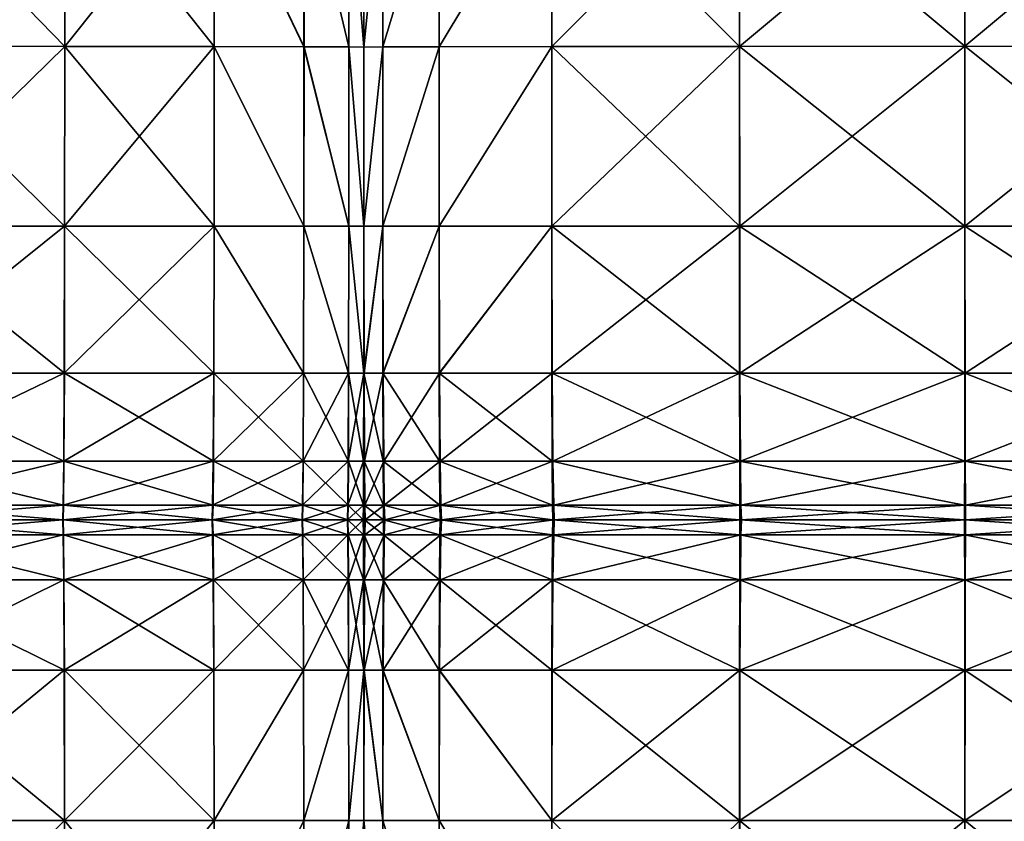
# Model space of a CAD drawing. Header units: centimetres. Extents: x -65 to 65, y -44 to 44.
# Tile 7 of 16: x -32 to 1, y -10 to 17. Entities that reach past the tile are written whole.
import ezdxf

# ---------------------------------------------------------------- set-up
doc = ezdxf.new("R2010")
doc.units = ezdxf.units.CM
doc.layers.get('0').update_dxf_attribs({"true_color": 0xc7c7c7})

msp = doc.modelspace()

# ---------------------------------------------------------------- meshes
at = {"color": 251, "true_color": 0x565656}
mesh = msp.add_polyface(dxfattribs=at)
corners = [(-42.833, 16.021, 2.926), (-42.826, 9.972, 3.008), (-48.601, 9.972, 3.113), (-36.42, 16.02, 2.905), (-36.422, 9.972, 2.987), (-42.811, 5.042, 3.208), (-42.836, 22.337, 2.945), (-48.624, 16.021, 3.035), (-36.42, 28.06, 3.035), (-36.42, 22.334, 2.926), (-25.235, 27.989, 3.303), (-25.235, 22.305, 3.208), (-30.261, 22.324, 3.008), (-30.262, 16.017, 2.987), (-25.237, 16.013, 3.189), (-30.261, 28.036, 3.113), (-30.267, 9.972, 3.067), (-25.242, 9.972, 3.261), (-42.836, 22.337, 42.813), (-42.833, 16.021, 42.892), (-36.42, 16.02, 42.977), (-36.42, 22.334, 42.892), (-42.836, 28.068, 42.425), (-42.825, 9.972, 42.615), (-48.624, 16.021, 42.492), (-36.42, 9.972, 42.697), (-30.262, 16.017, 42.697), (-30.266, 9.972, 42.429), (-25.241, 9.972, 41.763), (-25.237, 16.013, 42.005), (-30.261, 22.324, 42.615), (-25.235, 22.305, 41.93), (-30.261, 28.036, 42.227), (-36.42, 28.06, 42.492), (-22.22, 22.274, 3.541), (-20.712, 22.239, 3.907), (-22.22, 27.91, 3.618), (-20.714, 15.996, 3.896), (-22.222, 16.005, 3.526), (-20.21, 22.211, 4.207), (-20.712, 27.824, 3.965), (-20.211, 15.989, 4.199), (-20.212, 9.972, 4.231), (-20.717, 9.972, 3.94), (-22.227, 9.972, 3.584), (-20.212, 9.972, 38.434), (-20.21, 15.989, 38.541), (-20.713, 15.996, 39.58), (-20.716, 9.972, 39.432), (-20.712, 27.824, 39.321), (-20.712, 22.239, 39.534), (-20.21, 22.211, 38.508), (-25.235, 27.989, 41.581), (-22.22, 22.274, 40.789), (-22.221, 16.005, 40.85), (-22.22, 27.91, 40.505), (-22.225, 9.972, 40.653)]
mesh.append_faces([[corners[k] for k in face] for face in [(0, 1, 2), (1, 0, 3), (3, 4, 1), (5, 1, 4), (6, 0, 7), (8, 9, 6), (0, 6, 9), (9, 3, 0), (10, 11, 12), (13, 12, 11), (11, 14, 13), (12, 13, 3), (3, 9, 12), (15, 12, 9), (16, 13, 14), (14, 17, 16), (13, 16, 4), (4, 3, 13), (18, 19, 20), (20, 21, 18), (22, 18, 21), (23, 19, 24), (19, 23, 25), (25, 20, 19), (26, 27, 28), (28, 29, 26), (27, 26, 20), (20, 25, 27), (30, 26, 29), (29, 31, 30), (32, 30, 31), (33, 21, 30), (26, 30, 21), (21, 20, 26), (34, 11, 10), (35, 34, 36), (34, 35, 37), (37, 38, 34), (11, 34, 38), (38, 14, 11), (39, 35, 40), (35, 39, 41), (41, 37, 35), (42, 43, 37), (37, 41, 42), (44, 17, 14), (14, 38, 44), (43, 44, 38), (38, 37, 43), (45, 46, 47), (47, 48, 45), (49, 50, 51), (46, 51, 50), (50, 47, 46), (52, 31, 53), (54, 53, 31), (31, 29, 54), (53, 54, 47), (47, 50, 53), (55, 53, 50), (56, 54, 29), (29, 28, 56), (54, 56, 48), (48, 47, 54)]], dxfattribs={"vtx2": -1, "color": 251})
mesh = msp.add_polyface(dxfattribs=at)
corners = [(-13.892, 9.972, 3.261), (-13.898, 16.013, 3.189), (-7.589, 16.017, 2.987), (-7.584, 9.972, 3.067), (-0.018, 16.019, 2.92), (-7.59, 22.324, 3.008), (-13.9, 22.305, 3.208), (-7.59, 28.036, 3.113), (-13.9, 27.989, 3.303), (-0.018, 28.052, 3.05), (-0.018, 22.33, 2.941), (-7.59, 22.324, 42.615), (-7.59, 28.036, 42.227), (-13.9, 27.989, 41.581), (-13.9, 22.305, 41.93), (-7.59, 16.017, 42.697), (-13.899, 16.013, 42.005), (-0.019, 16.019, 42.928), (-0.018, 22.33, 42.843), (-7.589, 9.972, 42.429), (-0.019, 9.972, 42.651), (-20.21, 22.198, 4.34), (-20.21, 22.211, 4.207), (-20.21, 27.753, 4.249), (-20.21, 27.722, 4.376), (-20.21, 15.986, 4.334), (-20.211, 15.989, 4.199), (-20.206, 9.972, 4.231), (-20.209, 15.989, 4.199), (-19.577, 15.996, 3.896), (-20.21, 22.211, 4.207), (-20.21, 27.753, 4.249), (-19.579, 27.824, 3.965), (-19.579, 22.239, 3.907), (-17.686, 22.274, 3.541), (-17.686, 27.91, 3.618), (-17.684, 16.005, 3.526), (-17.677, 9.972, 3.584), (-19.572, 9.972, 3.94), (-17.686, 22.274, 40.789), (-17.686, 27.91, 40.505), (-19.579, 22.239, 39.534), (-19.579, 27.824, 39.321), (-19.578, 15.996, 39.58), (-17.685, 16.005, 40.85), (-20.21, 22.211, 38.508), (-20.21, 27.753, 38.353), (-20.21, 22.198, 38.051), (-20.21, 27.722, 37.922), (-20.21, 15.986, 38.079), (-20.21, 15.989, 38.541), (-20.208, 9.972, 38.434), (-17.682, 9.972, 40.653), (-19.576, 9.972, 39.432), (-20.21, 22.211, 38.508), (-20.21, 15.989, 38.541), (-20.21, 27.753, 38.353)]
mesh.append_faces([[corners[k] for k in face] for face in [(0, 1, 2), (3, 2, 4), (5, 2, 1), (1, 6, 5), (7, 5, 6), (6, 8, 7), (9, 10, 5), (2, 5, 10), (10, 4, 2), (11, 12, 13), (13, 14, 11), (15, 11, 14), (14, 16, 15), (11, 15, 17), (17, 18, 11), (12, 11, 18), (19, 15, 16), (20, 17, 15), (21, 22, 23), (23, 24, 21), (22, 21, 25), (25, 26, 22), (27, 28, 29), (30, 28, 25), (25, 21, 30), (31, 30, 21), (21, 24, 31), (30, 31, 32), (32, 33, 30), (28, 30, 33), (33, 29, 28), (34, 35, 8), (8, 6, 34), (36, 34, 6), (6, 1, 36), (34, 36, 29), (29, 33, 34), (35, 34, 33), (33, 32, 35), (37, 36, 1), (38, 29, 36), (39, 14, 13), (13, 40, 39), (41, 39, 40), (40, 42, 41), (39, 41, 43), (43, 44, 39), (14, 39, 44), (44, 16, 14), (45, 41, 42), (42, 46, 45), (47, 45, 46), (46, 48, 47), (45, 47, 49), (49, 50, 45), (41, 45, 50), (50, 43, 41), (43, 50, 51), (16, 44, 52), (44, 43, 53), (54, 55, 49), (49, 47, 54), (56, 54, 47), (47, 48, 56)]], dxfattribs={"vtx2": -1, "color": 251})
mesh = msp.add_polyface(dxfattribs=at)
corners = [(7.553, 22.324, 3.008), (7.553, 28.036, 3.113), (13.863, 27.989, 3.303), (13.863, 22.305, 3.208), (7.553, 16.017, 2.987), (13.862, 16.013, 3.189), (-0.018, 16.019, 2.92), (-0.018, 22.33, 2.941), (7.552, 9.972, 3.067), (-0.016, 9.972, 3.002), (13.858, 9.972, 41.763), (13.862, 16.013, 42.005), (7.553, 16.017, 42.697), (7.55, 9.972, 42.429), (-0.019, 16.019, 42.928), (7.553, 22.324, 42.615), (13.863, 22.305, 41.93), (7.553, 28.036, 42.227), (13.863, 27.989, 41.581), (-0.018, 28.052, 42.442), (-0.018, 22.33, 42.843), (20.173, 22.198, 38.051), (20.173, 22.211, 38.508), (20.173, 27.753, 38.353), (20.173, 27.722, 37.922), (20.173, 15.986, 38.079), (20.174, 15.989, 38.541), (17.649, 22.274, 3.541), (17.649, 27.91, 3.618), (19.542, 22.239, 3.907), (19.542, 27.824, 3.965), (19.541, 15.996, 3.896), (17.648, 16.005, 3.526), (20.173, 22.211, 4.207), (20.173, 27.753, 4.249), (20.173, 22.198, 4.34), (20.173, 27.722, 4.376), (20.173, 15.986, 4.334), (20.173, 15.989, 4.199), (20.171, 9.972, 4.231), (17.644, 9.972, 3.584), (19.538, 9.972, 3.94), (20.173, 22.211, 38.508), (20.173, 15.989, 38.541), (20.173, 27.753, 38.353), (19.542, 27.824, 39.321), (19.542, 22.239, 39.534), (19.541, 15.996, 39.58), (17.649, 22.274, 40.789), (17.649, 27.91, 40.505), (17.648, 16.005, 40.85), (17.644, 9.972, 40.653), (19.538, 9.972, 39.432), (20.173, 22.211, 4.207), (20.174, 15.989, 4.199), (20.173, 27.753, 4.249)]
mesh.append_faces([[corners[k] for k in face] for face in [(0, 1, 2), (2, 3, 0), (4, 0, 3), (3, 5, 4), (0, 4, 6), (6, 7, 0), (1, 0, 7), (8, 4, 5), (9, 6, 4), (10, 11, 12), (13, 12, 14), (15, 12, 11), (11, 16, 15), (17, 15, 16), (16, 18, 17), (15, 17, 19), (19, 20, 15), (12, 15, 20), (20, 14, 12), (21, 22, 23), (23, 24, 21), (22, 21, 25), (25, 26, 22), (27, 3, 2), (2, 28, 27), (29, 27, 28), (28, 30, 29), (27, 29, 31), (31, 32, 27), (3, 27, 32), (32, 5, 3), (33, 29, 30), (30, 34, 33), (35, 33, 34), (34, 36, 35), (33, 35, 37), (37, 38, 33), (29, 33, 38), (38, 31, 29), (31, 38, 39), (5, 32, 40), (32, 31, 41), (42, 43, 25), (25, 21, 42), (44, 42, 21), (21, 24, 44), (42, 44, 45), (45, 46, 42), (43, 42, 46), (46, 47, 43), (48, 49, 18), (18, 16, 48), (50, 48, 16), (16, 11, 50), (48, 50, 47), (47, 46, 48), (49, 48, 46), (46, 45, 49), (51, 50, 11), (52, 47, 50), (53, 54, 37), (37, 35, 53), (55, 53, 35), (35, 36, 55)]], dxfattribs={"vtx2": -1, "color": 251})
mesh = msp.add_polyface(dxfattribs=at)
corners = [(-20.212, 9.972, 4.231), (-20.209, 9.972, 4.36), (-20.208, 5.042, 4.425), (-20.216, 5.042, 4.308), (-20.211, 15.989, 4.199), (-20.21, 15.986, 4.334), (-20.206, 9.972, 4.231), (-20.2, 5.042, 4.308), (-20.209, 15.989, 4.199), (-19.577, 15.996, 3.896), (-19.572, 9.972, 3.94), (-19.562, 5.042, 4.046), (-17.677, 9.972, 3.584), (-17.665, 5.042, 3.726), (-17.684, 16.005, 3.526), (-20.208, 9.972, 38.434), (-20.21, 9.972, 37.99), (-20.21, 5.042, 37.768), (-20.206, 5.042, 38.167), (-19.576, 9.972, 39.432), (-19.571, 5.042, 39.066), (-19.578, 15.996, 39.58), (-20.21, 15.989, 38.541), (-20.21, 15.986, 38.079), (-17.682, 9.972, 40.653), (-17.676, 5.042, 40.165), (-17.685, 16.005, 40.85), (-20.212, 9.972, 38.434), (-20.215, 5.042, 38.167), (-20.21, 15.989, 38.541), (-20.207, 2.085, 4.532), (-20.221, 2.085, 4.438), (-19.527, 0.606, 4.42), (-19.545, 2.085, 4.224), (-17.643, 2.085, 3.963), (-19.511, 0.113, 4.58), (-17.62, 0.606, 4.224), (-20.18, 0.606, 4.58), (-20.171, 0.113, 4.696), (-20.203, 0.113, 4.748), (-20.205, 0.606, 4.651), (-20.19, 2.085, 4.438), (-20.201, 2.085, 37.723), (-20.211, 2.085, 37.398), (-20.197, 0.606, 37.235), (-20.211, 0.606, 36.991), (-19.554, 0.606, 37.784), (-19.563, 2.085, 38.456), (-20.193, 0.113, 36.835), (-20.211, 0.113, 36.658), (-19.547, 0.113, 37.235), (-17.647, 0.113, 37.723), (-17.656, 0.606, 38.456), (-17.667, 2.085, 39.351)]
mesh.append_faces([[corners[k] for k in face] for face in [(0, 1, 2), (2, 3, 0), (1, 0, 4), (4, 5, 1), (6, 7, 2), (2, 1, 6), (8, 6, 1), (1, 5, 8), (9, 10, 6), (7, 6, 10), (10, 11, 7), (12, 13, 11), (11, 10, 12), (14, 12, 10), (15, 16, 17), (17, 18, 15), (19, 15, 18), (18, 20, 19), (15, 19, 21), (16, 15, 22), (22, 23, 16), (24, 19, 20), (20, 25, 24), (19, 24, 26), (27, 28, 17), (17, 16, 27), (29, 27, 16), (16, 23, 29), (2, 30, 31), (32, 33, 34), (33, 11, 13), (35, 32, 36), (37, 38, 39), (39, 40, 37), (38, 37, 32), (32, 35, 38), (41, 37, 40), (40, 30, 41), (7, 41, 30), (30, 2, 7), (41, 7, 11), (11, 33, 41), (37, 41, 33), (33, 32, 37), (42, 18, 17), (17, 43, 42), (44, 42, 43), (43, 45, 44), (42, 44, 46), (46, 47, 42), (18, 42, 47), (47, 20, 18), (48, 44, 45), (45, 49, 48), (44, 48, 50), (50, 46, 44), (51, 52, 46), (46, 50, 51), (53, 25, 20), (20, 47, 53), (52, 53, 47), (47, 46, 52), (43, 17, 28)]], dxfattribs={"vtx2": -1, "color": 251})
mesh = msp.add_polyface(dxfattribs=at)
corners = [(-7.584, 9.972, 3.067), (-7.575, 5.042, 3.261), (-13.879, 5.042, 3.435), (-13.892, 9.972, 3.261), (-7.589, 16.017, 2.987), (-0.018, 16.019, 2.92), (-0.016, 9.972, 3.002), (-0.012, 5.042, 3.203), (-13.899, 16.013, 42.005), (-13.897, 9.972, 41.763), (-7.589, 9.972, 42.429), (-7.586, 5.042, 41.763), (-13.891, 5.042, 41.164), (-0.021, 5.042, 41.963), (-0.019, 9.972, 42.651), (-7.59, 16.017, 42.697), (-13.898, 16.013, 3.189), (-17.677, 9.972, 3.584), (-17.665, 5.042, 3.726), (-17.682, 9.972, 40.653), (-17.676, 5.042, 40.165), (0.008, 0.113, 4.339), (0.006, 0.113, 4.205), (-7.529, 0.113, 4.231), (-7.575, 0.113, 38.434), (-7.573, 0.113, 37.99), (-13.862, 0.113, 37.768), (-0.029, 0.113, 38.522), (-0.03, 0.113, 38.064), (-7.543, 0.606, 3.94), (-7.529, 0.113, 4.231), (-13.815, 0.113, 4.308), (-13.834, 0.606, 4.046), (0, 0.606, 3.904), (0.006, 0.113, 4.205), (-7.523, 0.113, 4.36), (-7.56, 2.085, 3.584), (-13.857, 2.085, 3.726), (-0.006, 2.085, 3.537), (-7.583, 2.085, 40.653), (-13.883, 2.085, 40.165), (-7.578, 0.606, 39.432), (-13.873, 0.606, 39.066), (-0.027, 0.606, 39.555), (-0.024, 2.085, 40.816), (-7.575, 0.113, 38.434), (-13.866, 0.113, 38.167), (-0.029, 0.113, 38.522), (-17.643, 2.085, 3.963), (-17.62, 0.606, 4.224), (-19.527, 0.606, 4.42), (-19.545, 2.085, 4.224), (-17.601, 0.113, 4.438), (-19.511, 0.113, 4.58), (-17.656, 0.606, 38.456), (-17.647, 0.113, 37.723), (-17.667, 2.085, 39.351)]
mesh.append_faces([[corners[k] for k in face] for face in [(0, 1, 2), (2, 3, 0), (4, 0, 3), (5, 6, 0), (1, 0, 6), (6, 7, 1), (8, 9, 10), (11, 10, 9), (9, 12, 11), (10, 11, 13), (13, 14, 10), (15, 10, 14), (16, 3, 17), (18, 17, 3), (3, 2, 18), (9, 19, 20), (20, 12, 9), (19, 9, 8), (21, 22, 23), (24, 25, 26), (25, 24, 27), (27, 28, 25), (29, 30, 31), (31, 32, 29), (30, 29, 33), (33, 34, 30), (34, 21, 35), (36, 29, 32), (32, 37, 36), (1, 36, 37), (37, 2, 1), (36, 1, 7), (7, 38, 36), (29, 36, 38), (38, 33, 29), (39, 11, 12), (12, 40, 39), (41, 39, 40), (40, 42, 41), (39, 41, 43), (43, 44, 39), (11, 39, 44), (44, 13, 11), (45, 41, 42), (42, 46, 45), (45, 25, 28), (28, 47, 45), (41, 45, 47), (47, 43, 41), (48, 18, 2), (2, 37, 48), (49, 48, 37), (37, 32, 49), (48, 49, 50), (18, 48, 51), (52, 49, 32), (32, 31, 52), (49, 52, 53), (54, 55, 46), (46, 42, 54), (56, 54, 42), (42, 40, 56), (20, 56, 40), (40, 12, 20)]], dxfattribs={"vtx2": -1, "color": 251})
mesh = msp.add_polyface(dxfattribs=at)
corners = [(13.862, 16.013, 3.189), (13.859, 9.972, 3.261), (7.552, 9.972, 3.067), (7.55, 5.042, 3.261), (13.853, 5.042, 3.435), (-0.012, 5.042, 3.203), (-0.016, 9.972, 3.002), (7.553, 16.017, 2.987), (7.55, 9.972, 42.429), (7.544, 5.042, 41.763), (13.85, 5.042, 41.164), (13.858, 9.972, 41.763), (7.553, 16.017, 42.697), (-0.019, 16.019, 42.928), (-0.019, 9.972, 42.651), (-0.021, 5.042, 41.963), (19.531, 5.042, 4.046), (17.637, 5.042, 3.726), (17.644, 9.972, 3.584), (13.862, 16.013, 42.005), (17.644, 9.972, 40.653), (17.636, 5.042, 40.165), (19.532, 5.042, 39.066), (17.648, 16.005, 40.85), (19.538, 9.972, 39.432), (7.546, 2.085, 3.584), (13.842, 2.085, 3.726), (7.542, 0.606, 3.94), (13.83, 0.606, 4.046), (0, 0.606, 3.904), (-0.006, 2.085, 3.537), (7.539, 0.113, 4.231), (13.82, 0.113, 4.308), (0.006, 0.113, 4.205), (7.526, 0.606, 39.432), (7.517, 0.113, 38.434), (13.81, 0.113, 38.167), (13.822, 0.606, 39.066), (-0.027, 0.606, 39.555), (-0.029, 0.113, 38.522), (7.535, 2.085, 40.653), (13.837, 2.085, 40.165), (-0.024, 2.085, 40.816), (17.61, 0.606, 4.224), (17.598, 0.113, 4.438), (19.509, 0.606, 4.42), (17.624, 2.085, 3.963), (19.521, 2.085, 4.224), (17.622, 2.085, 39.351), (17.608, 0.606, 38.456), (19.509, 0.606, 37.784), (19.521, 2.085, 38.456), (17.595, 0.113, 37.723), (19.5, 0.113, 37.235)]
mesh.append_faces([[corners[k] for k in face] for face in [(0, 1, 2), (3, 2, 1), (1, 4, 3), (2, 3, 5), (5, 6, 2), (7, 2, 6), (8, 9, 10), (10, 11, 8), (12, 8, 11), (13, 14, 8), (9, 8, 14), (14, 15, 9), (16, 17, 18), (1, 18, 17), (17, 4, 1), (18, 1, 0), (19, 11, 20), (21, 20, 11), (11, 10, 21), (20, 21, 22), (23, 20, 24), (25, 3, 4), (4, 26, 25), (27, 25, 26), (26, 28, 27), (25, 27, 29), (29, 30, 25), (3, 25, 30), (30, 5, 3), (31, 27, 28), (28, 32, 31), (27, 31, 33), (33, 29, 27), (34, 35, 36), (36, 37, 34), (35, 34, 38), (38, 39, 35), (40, 34, 37), (37, 41, 40), (9, 40, 41), (41, 10, 9), (40, 9, 15), (15, 42, 40), (34, 40, 42), (42, 38, 34), (43, 44, 32), (32, 28, 43), (44, 43, 45), (46, 43, 28), (28, 26, 46), (17, 46, 26), (26, 4, 17), (46, 17, 16), (43, 46, 47), (48, 21, 10), (10, 41, 48), (49, 48, 41), (41, 37, 49), (48, 49, 50), (21, 48, 51), (52, 49, 37), (37, 36, 52), (49, 52, 53)]], dxfattribs={"vtx2": -1, "color": 251})
mesh = msp.add_polyface(dxfattribs=at)
corners = [(-42.826, 9.972, 3.008), (-42.811, 5.042, 3.208), (-48.555, 5.042, 3.303), (-36.422, 9.972, 2.987), (-36.424, 5.042, 3.189), (-30.277, 5.042, 3.261), (-30.267, 9.972, 3.067), (-25.242, 9.972, 3.261), (-42.81, 5.042, 41.93), (-42.825, 9.972, 42.615), (-48.601, 9.972, 42.227), (-36.421, 5.042, 42.005), (-36.42, 9.972, 42.697), (-30.266, 9.972, 42.429), (-30.273, 5.042, 41.763), (-25.249, 5.042, 41.164), (-30.293, 2.085, 3.584), (-25.253, 5.042, 3.435), (-30.311, 0.606, 3.94), (-25.271, 2.085, 3.726), (-25.29, 0.606, 4.046), (-36.434, 0.606, 3.896), (-36.429, 2.085, 3.526), (-30.325, 0.113, 4.231), (-25.306, 0.113, 4.308), (-30.332, 0.113, 4.36), (-25.313, 0.113, 4.425), (-36.439, 0.113, 4.334), (-36.437, 0.113, 4.199), (-42.739, 0.113, 4.207), (-42.729, 0.113, 4.34), (-48.295, 0.113, 4.376), (-42.761, 0.606, 3.907), (-48.326, 0.113, 4.249), (-42.787, 2.085, 3.541), (-48.395, 0.606, 3.965), (-48.479, 2.085, 3.618), (-42.739, 0.113, 4.207), (-48.326, 0.113, 4.249), (-36.437, 0.113, 4.199), (-30.325, 0.113, 4.231), (-25.306, 0.113, 4.308), (-42.784, 2.085, 40.789), (-48.554, 5.042, 41.581), (-42.755, 0.606, 39.534), (-48.477, 2.085, 40.505), (-36.425, 0.606, 39.58), (-36.423, 2.085, 40.85), (-42.732, 0.113, 38.508), (-48.392, 0.606, 39.321), (-36.426, 0.113, 38.541), (-30.299, 0.606, 39.432), (-30.31, 0.113, 38.434), (-25.29, 0.113, 38.167), (-30.286, 2.085, 40.653), (-25.278, 0.606, 39.066), (-25.263, 2.085, 40.165)]
mesh.append_faces([[corners[k] for k in face] for face in [(0, 1, 2), (3, 4, 1), (5, 6, 7), (6, 5, 4), (4, 3, 6), (8, 9, 10), (9, 8, 11), (11, 12, 9), (13, 14, 15), (14, 13, 12), (12, 11, 14), (16, 5, 17), (18, 16, 19), (19, 20, 18), (16, 18, 21), (21, 22, 16), (5, 16, 22), (22, 4, 5), (23, 18, 20), (20, 24, 23), (25, 23, 24), (24, 26, 25), (23, 25, 27), (27, 28, 23), (18, 23, 28), (28, 21, 18), (29, 30, 31), (32, 29, 33), (29, 32, 21), (21, 28, 29), (30, 29, 28), (28, 27, 30), (34, 32, 35), (1, 34, 36), (34, 1, 4), (4, 22, 34), (32, 34, 22), (22, 21, 32), (30, 37, 38), (37, 30, 27), (27, 39, 37), (40, 25, 26), (26, 41, 40), (25, 40, 39), (39, 27, 25), (42, 8, 43), (44, 42, 45), (42, 44, 46), (46, 47, 42), (8, 42, 47), (47, 11, 8), (48, 44, 49), (44, 48, 50), (50, 46, 44), (51, 52, 53), (52, 51, 46), (46, 50, 52), (54, 51, 55), (14, 54, 56), (54, 14, 11), (11, 47, 54), (51, 54, 47), (47, 46, 51)]], dxfattribs={"vtx2": -1, "color": 251})
mesh = msp.add_polyface(dxfattribs=at)
corners = [(-25.242, 9.972, 3.261), (-25.253, 5.042, 3.435), (-30.277, 5.042, 3.261), (-25.249, 5.042, 41.164), (-25.241, 9.972, 41.763), (-30.266, 9.972, 42.429), (-20.717, 9.972, 3.94), (-20.212, 9.972, 4.231), (-20.216, 5.042, 4.308), (-20.724, 5.042, 4.046), (-22.227, 9.972, 3.584), (-22.236, 5.042, 3.726), (-20.215, 5.042, 38.167), (-20.212, 9.972, 38.434), (-20.716, 9.972, 39.432), (-20.722, 5.042, 39.066), (-22.233, 5.042, 40.165), (-22.225, 9.972, 40.653), (-25.271, 2.085, 3.726), (-30.293, 2.085, 3.584), (-25.29, 0.113, 38.167), (-25.278, 0.606, 39.066), (-30.299, 0.606, 39.432), (-25.263, 2.085, 40.165), (-30.286, 2.085, 40.653), (-30.273, 5.042, 41.763), (-20.221, 2.085, 4.438), (-20.208, 5.042, 4.425), (-20.228, 0.606, 4.58), (-20.207, 2.085, 4.532), (-20.205, 0.606, 4.651), (-20.749, 0.606, 4.42), (-20.736, 2.085, 4.224), (-20.233, 0.113, 4.696), (-20.203, 0.113, 4.748), (-20.76, 0.113, 4.58), (-22.27, 0.606, 4.224), (-22.285, 0.113, 4.438), (-25.306, 0.113, 4.308), (-25.29, 0.606, 4.046), (-22.252, 2.085, 3.963), (-22.245, 2.085, 39.351), (-22.259, 0.606, 38.456), (-20.741, 0.606, 37.784), (-20.731, 2.085, 38.456), (-22.27, 0.113, 37.723), (-20.75, 0.113, 37.235), (-20.226, 0.606, 37.235), (-20.23, 0.113, 36.835), (-20.211, 0.113, 36.658), (-20.211, 0.606, 36.991), (-20.22, 2.085, 37.723), (-20.211, 2.085, 37.398)]
mesh.append_faces([[corners[k] for k in face] for face in [(0, 1, 2), (3, 4, 5), (6, 7, 8), (8, 9, 6), (10, 6, 9), (9, 11, 10), (0, 10, 11), (11, 1, 0), (12, 13, 14), (14, 15, 12), (16, 17, 4), (4, 3, 16), (17, 16, 15), (15, 14, 17), (1, 18, 19), (20, 21, 22), (21, 23, 24), (23, 3, 25), (26, 8, 27), (28, 26, 29), (29, 30, 28), (26, 28, 31), (31, 32, 26), (8, 26, 32), (32, 9, 8), (33, 28, 30), (30, 34, 33), (28, 33, 35), (35, 31, 28), (36, 37, 38), (38, 39, 36), (37, 36, 31), (31, 35, 37), (40, 36, 39), (39, 18, 40), (11, 40, 18), (18, 1, 11), (40, 11, 9), (9, 32, 40), (36, 40, 32), (32, 31, 36), (41, 16, 3), (3, 23, 41), (42, 41, 23), (23, 21, 42), (41, 42, 43), (43, 44, 41), (16, 41, 44), (44, 15, 16), (45, 42, 21), (21, 20, 45), (42, 45, 46), (46, 43, 42), (47, 48, 49), (49, 50, 47), (48, 47, 43), (43, 46, 48), (51, 47, 50), (50, 52, 51), (12, 51, 52), (51, 12, 15), (15, 44, 51), (47, 51, 44), (44, 43, 47)]], dxfattribs={"vtx2": -1, "color": 251})
mesh = msp.add_polyface(dxfattribs=at)
corners = [(-30.267, -9.984, 3.067), (-30.277, -4.935, 3.261), (-25.253, -4.935, 3.435), (-36.422, -9.984, 2.987), (-36.424, -4.935, 3.189), (-25.242, -9.984, 3.261), (-22.236, -4.935, 3.726), (-30.286, -1.906, 40.653), (-30.273, -4.935, 41.763), (-25.249, -4.935, 41.164), (-25.263, -1.906, 40.165), (-30.299, -0.392, 39.432), (-25.278, -0.392, 39.066), (-36.425, -0.392, 39.58), (-36.423, -1.906, 40.85), (-36.421, -4.935, 42.005), (-30.31, 0.113, 38.434), (-25.29, 0.113, 38.167), (-30.315, 0.113, 37.99), (-25.295, 0.113, 37.768), (-36.427, 0.113, 38.079), (-36.426, 0.113, 38.541), (-42.732, 0.113, 38.508), (-42.721, 0.113, 38.051), (-42.784, -1.906, 40.789), (-42.755, -0.392, 39.534), (-36.434, -0.392, 3.896), (-36.429, -1.906, 3.526), (-42.787, -1.906, 3.541), (-42.811, -4.935, 3.208), (-36.437, 0.113, 4.199), (-42.761, -0.392, 3.907), (-30.311, -0.392, 3.94), (-30.325, 0.113, 4.231), (-25.306, 0.113, 4.308), (-25.29, -0.392, 4.046), (-30.293, -1.906, 3.584), (-25.271, -1.906, 3.726), (-36.426, 0.113, 38.541), (-42.732, 0.113, 38.508), (-30.31, 0.113, 38.434), (-25.29, 0.113, 38.167), (-22.27, 0.113, 37.723), (-22.275, 0.113, 37.398), (-22.259, -0.392, 38.456), (-22.245, -1.906, 39.351), (-22.233, -4.935, 40.165), (-22.285, 0.113, 4.438), (-22.291, 0.113, 4.532), (-25.313, 0.113, 4.425), (-25.306, 0.113, 4.308), (-22.252, -1.906, 3.963), (-22.27, -0.392, 4.224), (-22.285, 0.113, 4.438), (-20.765, 0.113, 4.651), (-22.27, 0.113, 37.723)]
mesh.append_faces([[corners[k] for k in face] for face in [(0, 1, 2), (3, 4, 1), (5, 2, 6), (7, 8, 9), (9, 10, 7), (11, 7, 10), (10, 12, 11), (7, 11, 13), (13, 14, 7), (8, 7, 14), (14, 15, 8), (16, 11, 12), (12, 17, 16), (18, 16, 17), (17, 19, 18), (16, 18, 20), (20, 21, 16), (11, 16, 21), (21, 13, 11), (13, 21, 22), (21, 20, 23), (15, 14, 24), (14, 13, 25), (26, 27, 28), (27, 4, 29), (30, 26, 31), (32, 33, 34), (34, 35, 32), (33, 32, 26), (26, 30, 33), (36, 32, 35), (35, 37, 36), (1, 36, 37), (37, 2, 1), (36, 1, 4), (4, 27, 36), (32, 36, 27), (27, 26, 32), (20, 38, 39), (40, 18, 19), (19, 41, 40), (18, 40, 38), (38, 20, 18), (42, 43, 19), (19, 17, 42), (44, 42, 17), (17, 12, 44), (45, 44, 12), (12, 10, 45), (46, 45, 10), (10, 9, 46), (47, 48, 49), (49, 50, 47), (51, 6, 2), (2, 37, 51), (52, 51, 37), (37, 35, 52), (53, 52, 35), (35, 34, 53), (48, 53, 34), (34, 49, 48), (53, 48, 54), (43, 55, 41), (41, 19, 43)]], dxfattribs={"vtx2": -1, "color": 251})
mesh = msp.add_polyface(dxfattribs=at)
corners = [(-20.215, -4.935, 38.167), (-20.722, -4.935, 39.066), (-20.716, -9.984, 39.432), (-22.233, -4.935, 40.165), (-22.225, -9.984, 40.653), (-20.212, -9.984, 4.231), (-20.216, -4.935, 4.308), (-20.208, -4.935, 4.425), (-20.717, -9.984, 3.94), (-20.724, -4.935, 4.046), (-22.227, -9.984, 3.584), (-22.236, -4.935, 3.726), (-20.22, -1.906, 37.723), (-20.21, -4.935, 37.768), (-20.211, -1.906, 37.398), (-20.226, -0.392, 37.235), (-20.211, -0.392, 36.991), (-20.741, -0.392, 37.784), (-20.731, -1.906, 38.456), (-20.23, 0.113, 36.835), (-20.211, 0.113, 36.658), (-20.232, 0.113, 36.658), (-20.211, 0.113, 36.51), (-20.754, 0.113, 36.991), (-20.75, 0.113, 37.235), (-22.27, 0.113, 37.723), (-22.259, -0.392, 38.456), (-22.275, 0.113, 37.398), (-22.245, -1.906, 39.351), (-20.235, 0.113, 4.748), (-20.233, 0.113, 4.696), (-20.203, 0.113, 4.748), (-20.203, 0.113, 4.791), (-20.765, 0.113, 4.651), (-20.76, 0.113, 4.58), (-22.291, 0.113, 4.532), (-22.285, 0.113, 4.438), (-22.252, -1.906, 3.963), (-22.27, -0.392, 4.224), (-20.749, -0.392, 4.42), (-20.736, -1.906, 4.224), (-20.76, 0.113, 4.58), (-22.285, 0.113, 4.438), (-20.233, 0.113, 4.696), (-20.203, 0.113, 4.748), (-20.228, -0.392, 4.58), (-20.205, -0.392, 4.651), (-20.221, -1.906, 4.438), (-20.207, -1.906, 4.532), (-22.27, 0.113, 37.723), (-20.75, 0.113, 37.235), (-20.23, 0.113, 36.835), (-20.211, 0.113, 36.658)]
mesh.append_faces([[corners[k] for k in face] for face in [(0, 1, 2), (1, 3, 4), (5, 6, 7), (8, 9, 6), (10, 11, 9), (12, 0, 13), (13, 14, 12), (15, 12, 14), (14, 16, 15), (12, 15, 17), (17, 18, 12), (0, 12, 18), (18, 1, 0), (19, 15, 16), (16, 20, 19), (21, 19, 20), (20, 22, 21), (19, 21, 23), (23, 24, 19), (15, 19, 24), (24, 17, 15), (25, 26, 17), (17, 24, 25), (27, 25, 24), (24, 23, 27), (28, 3, 1), (1, 18, 28), (26, 28, 18), (18, 17, 26), (29, 30, 31), (31, 32, 29), (30, 29, 33), (33, 34, 30), (35, 36, 34), (34, 33, 35), (37, 38, 39), (39, 40, 37), (11, 37, 40), (40, 9, 11), (33, 41, 42), (38, 42, 41), (41, 39, 38), (43, 29, 32), (32, 44, 43), (45, 43, 44), (44, 46, 45), (43, 45, 39), (39, 41, 43), (29, 43, 41), (41, 33, 29), (47, 45, 46), (46, 48, 47), (6, 47, 48), (48, 7, 6), (47, 6, 9), (9, 40, 47), (45, 47, 40), (40, 39, 45), (49, 27, 23), (23, 50, 49), (51, 21, 22), (22, 52, 51), (21, 51, 50), (50, 23, 21)]], dxfattribs={"vtx2": -1, "color": 251})
mesh = msp.add_polyface(dxfattribs=at)
corners = [(-20.208, -4.935, 4.425), (-20.2, -4.935, 4.308), (-20.206, -9.984, 4.231), (-19.562, -4.935, 4.046), (-19.572, -9.984, 3.94), (-17.677, -9.984, 3.584), (-17.665, -4.935, 3.726), (-20.208, -9.984, 38.434), (-20.206, -4.935, 38.167), (-20.21, -4.935, 37.768), (-19.576, -9.984, 39.432), (-19.571, -4.935, 39.066), (-17.682, -9.984, 40.653), (-17.676, -4.935, 40.165), (-20.209, -9.984, 4.36), (-20.212, -9.984, 4.231), (-20.19, -1.906, 4.438), (-20.207, -1.906, 4.532), (-20.18, -0.392, 4.58), (-20.205, -0.392, 4.651), (-19.527, -0.392, 4.42), (-19.545, -1.906, 4.224), (-20.171, 0.113, 4.696), (-20.203, 0.113, 4.748), (-20.167, 0.113, 4.748), (-20.203, 0.113, 4.791), (-19.505, 0.113, 4.651), (-19.511, 0.113, 4.58), (-17.601, 0.113, 4.438), (-17.592, 0.113, 4.532), (-17.643, -1.906, 3.963), (-17.62, -0.392, 4.224), (-17.667, -1.906, 39.351), (-17.656, -0.392, 38.456), (-19.554, -0.392, 37.784), (-19.563, -1.906, 38.456), (-17.647, 0.113, 37.723), (-17.644, 0.113, 37.398), (-19.544, 0.113, 36.991), (-19.547, 0.113, 37.235), (-20.193, 0.113, 36.835), (-20.191, 0.113, 36.658), (-20.211, 0.113, 36.51), (-20.211, 0.113, 36.658), (-20.197, -0.392, 37.235), (-20.211, -0.392, 36.991), (-20.201, -1.906, 37.723), (-20.211, -1.906, 37.398), (-19.511, 0.113, 4.58), (-17.601, 0.113, 4.438), (-20.171, 0.113, 4.696), (-20.203, 0.113, 4.748), (-20.193, 0.113, 36.835), (-20.211, 0.113, 36.658), (-19.547, 0.113, 37.235), (-17.647, 0.113, 37.723)]
mesh.append_faces([[corners[k] for k in face] for face in [(0, 1, 2), (1, 3, 4), (5, 4, 3), (3, 6, 5), (7, 8, 9), (10, 11, 8), (12, 13, 11), (0, 14, 15), (16, 1, 0), (0, 17, 16), (18, 16, 17), (17, 19, 18), (16, 18, 20), (20, 21, 16), (1, 16, 21), (21, 3, 1), (22, 18, 19), (19, 23, 22), (24, 22, 23), (23, 25, 24), (22, 24, 26), (26, 27, 22), (18, 22, 27), (27, 20, 18), (20, 27, 28), (27, 26, 29), (30, 6, 3), (3, 21, 30), (21, 20, 31), (32, 33, 34), (34, 35, 32), (13, 32, 35), (35, 11, 13), (36, 37, 38), (38, 39, 36), (33, 36, 39), (39, 34, 33), (40, 41, 42), (42, 43, 40), (44, 40, 43), (43, 45, 44), (40, 44, 34), (34, 39, 40), (41, 40, 39), (39, 38, 41), (46, 44, 45), (45, 47, 46), (8, 46, 47), (47, 9, 8), (46, 8, 11), (11, 35, 46), (44, 46, 35), (35, 34, 44), (26, 48, 49), (50, 24, 25), (25, 51, 50), (24, 50, 48), (48, 26, 24), (41, 52, 53), (53, 42, 41), (52, 41, 38), (38, 54, 52), (37, 55, 54), (54, 38, 37)]], dxfattribs={"vtx2": -1, "color": 251})
mesh = msp.add_polyface(dxfattribs=at)
corners = [(-13.892, -9.984, 3.261), (-13.879, -4.935, 3.435), (-7.575, -4.935, 3.261), (-7.584, -9.984, 3.067), (-0.012, -4.935, 3.203), (-0.016, -9.984, 3.002), (-7.589, -9.984, 42.429), (-7.586, -4.935, 41.763), (-13.891, -4.935, 41.164), (-0.019, -9.984, 42.651), (-0.021, -4.935, 41.963), (-17.665, -4.935, 3.726), (-13.897, -9.984, 41.763), (-17.676, -4.935, 40.165), (-7.56, -1.906, 3.584), (-13.857, -1.906, 3.726), (-7.543, -0.392, 3.94), (-13.834, -0.392, 4.046), (0, -0.392, 3.904), (-0.006, -1.906, 3.537), (-7.529, 0.113, 4.231), (-13.815, 0.113, 4.308), (-7.523, 0.113, 4.36), (-13.806, 0.113, 4.425), (0.008, 0.113, 4.339), (0.006, 0.113, 4.205), (-13.862, 0.113, 37.768), (-13.866, 0.113, 38.167), (-7.575, 0.113, 38.434), (-7.578, -0.392, 39.432), (-13.873, -0.392, 39.066), (-0.027, -0.392, 39.555), (-0.029, 0.113, 38.522), (-7.583, -1.906, 40.653), (-13.883, -1.906, 40.165), (-0.024, -1.906, 40.816), (-7.529, 0.113, 4.231), (-13.815, 0.113, 4.308), (0.006, 0.113, 4.205), (-7.573, 0.113, 37.99), (-7.575, 0.113, 38.434), (-13.866, 0.113, 38.167), (-17.601, 0.113, 4.438), (-17.592, 0.113, 4.532), (-17.62, -0.392, 4.224), (-19.527, -0.392, 4.42), (-19.511, 0.113, 4.58), (-17.643, -1.906, 3.963), (-19.545, -1.906, 4.224), (-17.667, -1.906, 39.351), (-17.656, -0.392, 38.456), (-17.647, 0.113, 37.723), (-17.644, 0.113, 37.398), (-17.601, 0.113, 4.438), (-19.505, 0.113, 4.651), (-17.647, 0.113, 37.723)]
mesh.append_faces([[corners[k] for k in face] for face in [(0, 1, 2), (3, 2, 4), (4, 5, 3), (6, 7, 8), (9, 10, 7), (11, 1, 0), (12, 8, 13), (14, 2, 1), (1, 15, 14), (16, 14, 15), (15, 17, 16), (14, 16, 18), (18, 19, 14), (2, 14, 19), (19, 4, 2), (20, 16, 17), (17, 21, 20), (22, 20, 21), (21, 23, 22), (20, 22, 24), (16, 20, 25), (25, 18, 16), (26, 27, 28), (29, 28, 27), (27, 30, 29), (28, 29, 31), (31, 32, 28), (33, 29, 30), (30, 34, 33), (7, 33, 34), (34, 8, 7), (33, 7, 10), (10, 35, 33), (29, 33, 35), (35, 31, 29), (36, 22, 23), (23, 37, 36), (22, 36, 38), (39, 40, 41), (41, 26, 39), (42, 43, 23), (23, 21, 42), (44, 42, 21), (21, 17, 44), (42, 44, 45), (43, 42, 46), (47, 44, 17), (17, 15, 47), (11, 47, 15), (15, 1, 11), (44, 47, 48), (49, 13, 8), (8, 34, 49), (50, 49, 34), (34, 30, 50), (51, 50, 30), (30, 27, 51), (52, 51, 27), (27, 26, 52), (43, 53, 37), (37, 23, 43), (53, 43, 54), (55, 52, 26), (26, 41, 55)]], dxfattribs={"vtx2": -1, "color": 251})
mesh = msp.add_polyface(dxfattribs=at)
corners = [(7.552, -9.984, 3.067), (7.55, -4.935, 3.261), (13.853, -4.935, 3.435), (-0.016, -9.984, 3.002), (-0.012, -4.935, 3.203), (13.859, -9.984, 3.261), (17.637, -4.935, 3.726), (7.539, 0.113, 4.231), (7.538, 0.113, 4.36), (13.816, 0.113, 4.425), (13.82, 0.113, 4.308), (7.542, -0.392, 3.94), (13.83, -0.392, 4.046), (0, -0.392, 3.904), (0.006, 0.113, 4.205), (0.008, 0.113, 4.339), (7.546, -1.906, 3.584), (13.842, -1.906, 3.726), (-0.006, -1.906, 3.537), (7.535, -1.906, 40.653), (7.544, -4.935, 41.763), (13.85, -4.935, 41.164), (13.837, -1.906, 40.165), (7.526, -0.392, 39.432), (13.822, -0.392, 39.066), (-0.027, -0.392, 39.555), (-0.024, -1.906, 40.816), (-0.021, -4.935, 41.963), (7.517, 0.113, 38.434), (13.81, 0.113, 38.167), (7.514, 0.113, 37.99), (13.805, 0.113, 37.768), (-0.03, 0.113, 38.064), (-0.029, 0.113, 38.522), (7.539, 0.113, 4.231), (13.82, 0.113, 4.308), (0.006, 0.113, 4.205), (7.517, 0.113, 38.434), (13.81, 0.113, 38.167), (-0.029, 0.113, 38.522), (17.624, -1.906, 3.963), (17.61, -0.392, 4.224), (17.598, 0.113, 4.438), (17.593, 0.113, 4.532), (17.595, 0.113, 37.723), (17.59, 0.113, 37.398), (17.608, -0.392, 38.456), (17.622, -1.906, 39.351), (17.636, -4.935, 40.165), (17.598, 0.113, 4.438), (17.595, 0.113, 37.723), (19.495, 0.113, 36.991)]
mesh.append_faces([[corners[k] for k in face] for face in [(0, 1, 2), (3, 4, 1), (5, 2, 6), (7, 8, 9), (9, 10, 7), (11, 7, 10), (10, 12, 11), (7, 11, 13), (13, 14, 7), (8, 7, 14), (14, 15, 8), (16, 11, 12), (12, 17, 16), (1, 16, 17), (17, 2, 1), (16, 1, 4), (4, 18, 16), (11, 16, 18), (18, 13, 11), (19, 20, 21), (21, 22, 19), (23, 19, 22), (22, 24, 23), (19, 23, 25), (25, 26, 19), (20, 19, 26), (26, 27, 20), (28, 23, 24), (24, 29, 28), (30, 28, 29), (29, 31, 30), (28, 30, 32), (32, 33, 28), (23, 28, 33), (33, 25, 23), (8, 34, 35), (35, 9, 8), (34, 8, 15), (15, 36, 34), (37, 30, 31), (31, 38, 37), (30, 37, 39), (39, 32, 30), (40, 6, 2), (2, 17, 40), (41, 40, 17), (17, 12, 41), (42, 41, 12), (12, 10, 42), (43, 42, 10), (10, 9, 43), (44, 45, 31), (31, 29, 44), (46, 44, 29), (29, 24, 46), (47, 46, 24), (24, 22, 47), (48, 47, 22), (22, 21, 48), (49, 43, 9), (9, 35, 49), (45, 50, 38), (38, 31, 45), (50, 45, 51)]], dxfattribs={"vtx2": -1, "color": 251})
mesh = msp.add_polyface(dxfattribs=at)
corners = [(-36.42, -16.163, 42.977), (-36.42, -9.984, 42.697), (-42.825, -9.984, 42.615), (-36.421, -4.935, 42.005), (-42.81, -4.935, 41.93), (-36.42, -22.584, 42.892), (-42.833, -16.164, 42.892), (-25.235, -22.556, 41.93), (-25.237, -16.156, 42.005), (-30.262, -16.161, 42.697), (-30.261, -22.575, 42.615), (-30.266, -9.984, 42.429), (-25.241, -9.984, 41.763), (-30.273, -4.935, 41.763), (-25.249, -4.935, 41.164), (-36.424, -4.935, 3.189), (-36.422, -9.984, 2.987), (-42.826, -9.984, 3.008), (-36.42, -16.163, 2.905), (-42.833, -16.164, 2.926), (-25.253, -4.935, 3.435), (-25.242, -9.984, 3.261), (-30.267, -9.984, 3.067), (-30.262, -16.161, 2.987), (-25.237, -16.156, 3.189), (-30.277, -4.935, 3.261), (-30.261, -22.575, 3.008), (-25.235, -22.556, 3.208), (-36.42, -22.584, 2.926), (-22.22, -22.524, 40.789), (-20.712, -22.49, 39.534), (-20.713, -16.139, 39.58), (-22.221, -16.148, 40.85), (-20.21, -22.461, 38.508), (-20.21, -22.449, 38.051), (-20.21, -16.129, 38.079), (-20.21, -16.132, 38.541), (-20.212, -9.984, 38.434), (-20.21, -9.984, 37.99), (-20.21, -4.935, 37.768), (-20.215, -4.935, 38.167), (-20.716, -9.984, 39.432), (-22.225, -9.984, 40.653), (-20.722, -4.935, 39.066), (-22.233, -4.935, 40.165), (-20.21, -22.461, 38.508), (-20.211, -16.132, 4.199), (-20.212, -9.984, 4.231), (-20.209, -9.984, 4.36), (-20.714, -16.139, 3.896), (-20.717, -9.984, 3.94), (-20.216, -4.935, 4.308), (-20.21, -22.461, 4.207), (-20.21, -16.129, 4.334), (-20.712, -22.49, 3.907), (-22.222, -16.148, 3.526), (-22.22, -22.524, 3.541), (-22.227, -9.984, 3.584), (-22.236, -4.935, 3.726), (-20.724, -4.935, 4.046)]
mesh.append_faces([[corners[k] for k in face] for face in [(0, 1, 2), (1, 3, 4), (5, 0, 6), (7, 8, 9), (10, 9, 0), (11, 9, 8), (8, 12, 11), (13, 11, 12), (12, 14, 13), (11, 13, 3), (3, 1, 11), (9, 11, 1), (1, 0, 9), (15, 16, 17), (16, 18, 19), (20, 21, 22), (23, 22, 21), (21, 24, 23), (22, 23, 18), (18, 16, 22), (25, 22, 16), (26, 23, 24), (24, 27, 26), (28, 18, 23), (29, 30, 31), (31, 32, 29), (7, 29, 32), (32, 8, 7), (33, 34, 35), (35, 36, 33), (30, 33, 36), (36, 31, 30), (37, 38, 39), (39, 40, 37), (41, 37, 40), (37, 41, 31), (31, 36, 37), (38, 37, 36), (36, 35, 38), (42, 41, 43), (12, 42, 44), (44, 14, 12), (42, 12, 8), (8, 32, 42), (41, 42, 32), (32, 31, 41), (35, 34, 45), (46, 47, 48), (47, 46, 49), (49, 50, 47), (51, 47, 50), (52, 46, 53), (46, 52, 54), (54, 49, 46), (55, 56, 27), (27, 24, 55), (56, 55, 49), (49, 54, 56), (57, 55, 24), (24, 21, 57), (58, 57, 21), (59, 50, 57), (55, 57, 50), (50, 49, 55)]], dxfattribs={"vtx2": -1, "color": 251})
mesh = msp.add_polyface(dxfattribs=at)
corners = [(-7.589, -16.161, 2.987), (-7.59, -22.575, 3.008), (-13.9, -22.556, 3.208), (-13.898, -16.156, 3.189), (-0.018, -16.162, 2.92), (-0.018, -22.581, 2.941), (-7.584, -9.984, 3.067), (-13.892, -9.984, 3.261), (-7.575, -4.935, 3.261), (-0.016, -9.984, 3.002), (-13.891, -4.935, 41.164), (-13.897, -9.984, 41.763), (-7.589, -9.984, 42.429), (-7.59, -16.161, 42.697), (-13.899, -16.156, 42.005), (-0.019, -16.162, 42.928), (-0.019, -9.984, 42.651), (-7.586, -4.935, 41.763), (-7.59, -22.575, 42.615), (-13.9, -22.556, 41.93), (-0.018, -22.581, 42.843), (-17.686, -22.524, 3.541), (-19.579, -22.49, 3.907), (-19.577, -16.139, 3.896), (-17.684, -16.148, 3.526), (-20.21, -22.461, 4.207), (-19.579, -28.122, 3.965), (-20.21, -22.449, 4.34), (-20.21, -28.051, 4.249), (-20.21, -16.129, 4.334), (-20.209, -16.132, 4.199), (-20.206, -9.984, 4.231), (-20.209, -9.984, 4.36), (-20.208, -4.935, 4.425), (-19.572, -9.984, 3.94), (-20.2, -4.935, 4.308), (-17.677, -9.984, 3.584), (-17.665, -4.935, 3.726), (-20.21, -22.449, 38.051), (-20.21, -22.461, 38.508), (-20.21, -28.051, 38.353), (-20.21, -4.935, 37.768), (-20.21, -9.984, 37.99), (-20.208, -9.984, 38.434), (-20.21, -16.132, 38.541), (-20.21, -16.129, 38.079), (-19.578, -16.139, 39.58), (-19.576, -9.984, 39.432), (-20.206, -4.935, 38.167), (-20.21, -22.461, 38.508), (-20.21, -28.051, 38.353), (-19.579, -22.49, 39.534), (-17.685, -16.148, 40.85), (-17.686, -22.524, 40.789), (-17.682, -9.984, 40.653), (-17.676, -4.935, 40.165), (-19.571, -4.935, 39.066), (-20.211, -16.132, 4.199), (-20.21, -22.461, 4.207), (-20.21, -28.051, 4.249)]
mesh.append_faces([[corners[k] for k in face] for face in [(0, 1, 2), (2, 3, 0), (1, 0, 4), (4, 5, 1), (6, 0, 3), (3, 7, 6), (8, 6, 7), (0, 6, 9), (9, 4, 0), (10, 11, 12), (13, 12, 11), (11, 14, 13), (12, 13, 15), (15, 16, 12), (17, 12, 16), (18, 13, 14), (14, 19, 18), (13, 18, 20), (20, 15, 13), (21, 22, 23), (23, 24, 21), (2, 21, 24), (24, 3, 2), (25, 22, 26), (27, 25, 28), (25, 27, 29), (29, 30, 25), (22, 25, 30), (30, 23, 22), (31, 32, 33), (34, 31, 35), (31, 34, 23), (23, 30, 31), (32, 31, 30), (30, 29, 32), (7, 36, 37), (36, 7, 3), (3, 24, 36), (34, 36, 24), (24, 23, 34), (38, 39, 40), (41, 42, 43), (44, 43, 42), (42, 45, 44), (43, 44, 46), (46, 47, 43), (48, 43, 47), (49, 44, 45), (50, 49, 38), (44, 49, 51), (51, 46, 44), (52, 53, 19), (19, 14, 52), (53, 52, 46), (46, 51, 53), (54, 52, 14), (14, 11, 54), (55, 54, 11), (56, 47, 54), (52, 54, 47), (47, 46, 52), (32, 29, 57), (29, 27, 58), (59, 58, 27)]], dxfattribs={"vtx2": -1, "color": 251})
mesh = msp.add_polyface(dxfattribs=at)
corners = [(13.853, -4.935, 3.435), (13.859, -9.984, 3.261), (7.552, -9.984, 3.067), (7.553, -16.161, 2.987), (13.862, -16.156, 3.189), (-0.018, -16.162, 2.92), (-0.016, -9.984, 3.002), (7.55, -4.935, 3.261), (7.553, -22.575, 3.008), (13.863, -22.556, 3.208), (-0.018, -22.581, 2.941), (7.553, -16.161, 42.697), (7.553, -22.575, 42.615), (13.863, -22.556, 41.93), (13.862, -16.156, 42.005), (-0.019, -16.162, 42.928), (7.55, -9.984, 42.429), (13.858, -9.984, 41.763), (7.544, -4.935, 41.763), (13.85, -4.935, 41.164), (-0.021, -4.935, 41.963), (-0.019, -9.984, 42.651), (20.173, -4.935, 4.425), (20.173, -9.984, 4.36), (20.171, -9.984, 4.231), (20.173, -16.132, 4.199), (20.173, -16.129, 4.334), (19.541, -16.139, 3.896), (19.538, -9.984, 3.94), (20.167, -4.935, 4.308), (20.173, -22.461, 4.207), (20.173, -22.449, 4.34), (19.542, -22.49, 3.907), (17.648, -16.148, 3.526), (17.649, -22.524, 3.541), (17.644, -9.984, 3.584), (17.637, -4.935, 3.726), (19.531, -4.935, 4.046), (20.173, -22.461, 4.207), (17.649, -22.524, 40.789), (19.542, -22.49, 39.534), (19.541, -16.139, 39.58), (17.648, -16.148, 40.85), (20.173, -22.461, 38.508), (20.173, -22.449, 38.051), (20.173, -16.129, 38.079), (20.173, -16.132, 38.541), (20.171, -9.984, 38.434), (20.173, -9.984, 37.99), (20.173, -4.935, 37.768), (19.538, -9.984, 39.432), (20.167, -4.935, 38.167), (17.644, -9.984, 40.653), (19.532, -4.935, 39.066), (17.636, -4.935, 40.165), (20.173, -22.461, 38.508)]
mesh.append_faces([[corners[k] for k in face] for face in [(0, 1, 2), (3, 2, 1), (1, 4, 3), (2, 3, 5), (5, 6, 2), (7, 2, 6), (8, 3, 4), (4, 9, 8), (10, 5, 3), (11, 12, 13), (13, 14, 11), (12, 11, 15), (16, 11, 14), (14, 17, 16), (18, 16, 17), (17, 19, 18), (16, 18, 20), (20, 21, 16), (11, 16, 21), (21, 15, 11), (22, 23, 24), (25, 24, 23), (23, 26, 25), (24, 25, 27), (27, 28, 24), (29, 24, 28), (30, 25, 26), (26, 31, 30), (25, 30, 32), (32, 27, 25), (33, 34, 9), (9, 4, 33), (34, 33, 27), (27, 32, 34), (35, 33, 4), (4, 1, 35), (36, 35, 1), (37, 28, 35), (33, 35, 28), (28, 27, 33), (38, 31, 26), (39, 40, 41), (41, 42, 39), (13, 39, 42), (42, 14, 13), (43, 44, 45), (45, 46, 43), (40, 43, 46), (46, 41, 40), (47, 48, 49), (50, 47, 51), (47, 50, 41), (41, 46, 47), (48, 47, 46), (46, 45, 48), (52, 50, 53), (53, 54, 52), (17, 52, 54), (54, 19, 17), (52, 17, 14), (14, 42, 52), (50, 52, 42), (42, 41, 50), (45, 44, 55)]], dxfattribs={"vtx2": -1, "color": 251})

doc.saveas('drawing.dxf')
